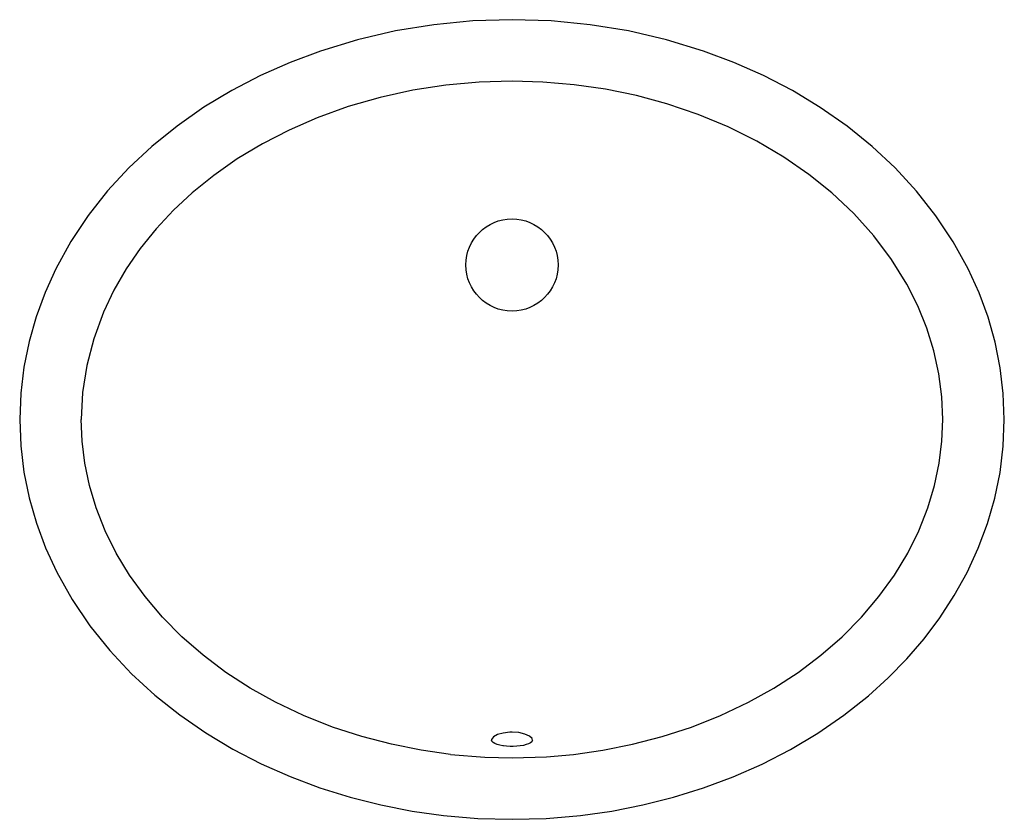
# Model space of a CAD drawing. Header units: millimetres. Extents: x -0.24 to 0.24, y -0.27 to 0.12.
import ezdxf

# ---------------------------------------------------------------- set-up
doc = ezdxf.new("R2010")
doc.units = ezdxf.units.MM
doc.header["$LTSCALE"] = 0.1
doc.layers.add('BLOCKS', color=3, linetype='Continuous')

msp = doc.modelspace()

# ---------------------------------------------------------------- linework, layer by layer
at = {"layer": 'BLOCKS', "flags": 128}
for points in [[(0, 0.11963), (-0.01907, 0.11901), (-0.03806, 0.11718), (-0.05687, 0.11411), (-0.07537, 0.10982), (-0.09341, 0.10434), (-0.10816, 0.09882), (-0.12258, 0.09242), (-0.13658, 0.08515), (-0.15025, 0.07689), (-0.1633, 0.06776), (-0.17562, 0.05778)], [(0.17562, 0.05778), (0.16332, 0.06774), (0.1503, 0.07686), (0.13667, 0.0851), (0.12263, 0.09239), (0.10818, 0.09881), (0.09339, 0.10434), (0.07534, 0.10983), (0.05684, 0.11411), (0.03804, 0.11718), (0.01906, 0.11901), (0, 0.11963)], [(0, 0.08963), (-0.01603, 0.08915), (-0.03218, 0.08768), (-0.0483, 0.0852), (-0.06424, 0.08172), (-0.07985, 0.07723), (-0.09498, 0.07179), (-0.10867, 0.06582), (-0.12169, 0.0591), (-0.13396, 0.05169), (-0.14539, 0.04369), (-0.15592, 0.03516)], [(0.15592, 0.03516), (0.14472, 0.04419), (0.13252, 0.05263), (0.11938, 0.06037), (0.10541, 0.06734), (0.09071, 0.07344), (0.07544, 0.07861), (0.06063, 0.0826), (0.04555, 0.0857), (0.03033, 0.0879), (0.01511, 0.0892), (0, 0.08963)], [(-0.17562, 0.05778), (-0.1868, 0.04732), (-0.19714, 0.03611), (-0.20659, 0.02414), (-0.21506, 0.01144), (-0.22243, -0.0019), (-0.22764, -0.0134), (-0.23199, -0.02523), (-0.23542, -0.03734), (-0.23796, -0.04988), (-0.23949, -0.06258), (-0.24, -0.07537)], [(0.24, -0.07537), (0.23949, -0.06268), (0.23799, -0.05011), (0.23552, -0.03772), (0.23208, -0.02553), (0.22772, -0.01359), (0.22245, -0.00195), (0.21512, 0.01133), (0.20668, 0.02402), (0.19721, 0.03603), (0.18682, 0.0473), (0.17562, 0.05778)], [(-0.15592, 0.03516), (-0.16503, 0.02666), (-0.17349, 0.0176), (-0.18119, 0.00804), (-0.18808, -0.00197), (-0.19409, -0.01237), (-0.19917, -0.02308), (-0.20393, -0.03599), (-0.20732, -0.0491), (-0.20934, -0.06227), (-0.21, -0.07537)], [(0.21, -0.07537), (0.20952, -0.06426), (0.20808, -0.05309), (0.20564, -0.04194), (0.20222, -0.03088), (0.19782, -0.01999), (0.19246, -0.00937), (0.18499, 0.00273), (0.17633, 0.01424), (0.1666, 0.02508), (0.15592, 0.03516)], [(-0.24, -0.07537), (-0.23948, -0.08825), (-0.23793, -0.101), (-0.23539, -0.11356), (-0.23185, -0.12594), (-0.22736, -0.13803), (-0.22196, -0.14979), (-0.21443, -0.16321), (-0.20576, -0.17602), (-0.19606, -0.18811), (-0.18547, -0.19939), (-0.1741, -0.20984), (-0.162, -0.21947), (-0.14927, -0.22827), (-0.13602, -0.23621), (-0.12231, -0.24329), (-0.10819, -0.24955), (-0.09368, -0.25499), (-0.07891, -0.2596), (-0.06391, -0.26337), (-0.04873, -0.26634), (-0.03338, -0.26849)], [(-0.03, -0.23868), (-0.04432, -0.23666), (-0.05875, -0.23378), (-0.07319, -0.23003), (-0.08751, -0.22536), (-0.10157, -0.21979), (-0.11524, -0.21331), (-0.12764, -0.2064), (-0.13946, -0.19874), (-0.15058, -0.19038), (-0.16092, -0.18138), (-0.17039, -0.17182), (-0.17891, -0.16177), (-0.18643, -0.15133), (-0.19291, -0.14057), (-0.19833, -0.1296), (-0.2027, -0.11851), (-0.20596, -0.10758), (-0.20824, -0.0967), (-0.20957, -0.08594), (-0.21, -0.07537)], [(0.03, -0.23868), (0.04432, -0.23666), (0.05875, -0.23378), (0.07319, -0.23003), (0.08751, -0.22536), (0.10157, -0.21979), (0.11524, -0.21331), (0.12764, -0.2064), (0.13946, -0.19874), (0.15058, -0.19038), (0.16092, -0.18138), (0.17039, -0.17182), (0.17891, -0.16177), (0.18643, -0.15133), (0.19291, -0.14057), (0.19833, -0.1296), (0.2027, -0.11851), (0.20596, -0.10758), (0.20824, -0.0967), (0.20957, -0.08594), (0.21, -0.07537)], [(0.03338, -0.26849), (0.04873, -0.26634), (0.06386, -0.26339), (0.07877, -0.25964), (0.09343, -0.25508), (0.10782, -0.2497), (0.12201, -0.24344), (0.13581, -0.23632), (0.14908, -0.22839), (0.16176, -0.21965), (0.17381, -0.21008), (0.18344, -0.20137), (0.19248, -0.19212), (0.20088, -0.18235), (0.20862, -0.17205), (0.21563, -0.16124), (0.22186, -0.14997), (0.2273, -0.13818), (0.23179, -0.12611), (0.23533, -0.11381), (0.2379, -0.10121), (0.23947, -0.08837), (0.24, -0.07537)], [(0, -0.22787), (-0.00105, -0.22789), (-0.00429, -0.22828), (-0.00704, -0.22907), (-0.00899, -0.23017), (-0.00993, -0.23143), (-0.00999, -0.23187)], [(0.00999, -0.23188), (0.00975, -0.23103), (0.00847, -0.2298), (0.00624, -0.22878), (0.00331, -0.22811), (0, -0.22787)], [(-0.00415, -0.23456), (-0.00441, -0.23452), (-0.00596, -0.23422), (-0.0073, -0.23383), (-0.0084, -0.23339), (-0.00921, -0.23292), (-0.00972, -0.23247), (-0.00995, -0.23212), (-0.00999, -0.23187)], [(0, -0.23484), (-0.00094, -0.23484), (-0.00272, -0.23473), (-0.00415, -0.23456)], [(0.00999, -0.23188), (0.01, -0.23191), (0.0099, -0.23222), (0.0096, -0.2326), (0.00898, -0.23307), (0.0081, -0.23352), (0.00696, -0.23394), (0.00558, -0.2343), (0.00402, -0.23458), (0.00231, -0.23477), (0.00052, -0.23485), (0, -0.23484)], [(-0.03, -0.23868), (-0.01324, -0.24005), (0, -0.24037)], [(0, -0.24037), (0.01684, -0.23984), (0.03, -0.23868)], [(-0.03338, -0.26849), (-0.01673, -0.2699), (0, -0.27037)], [(0, -0.27037), (0.01673, -0.2699), (0.03338, -0.26849)]]:
    msp.add_lwpolyline(points, dxfattribs=at)
at = {"layer": 'BLOCKS'}
msp.add_circle((0, 0), 0.0225, dxfattribs=at)

doc.saveas('drawing.dxf')
